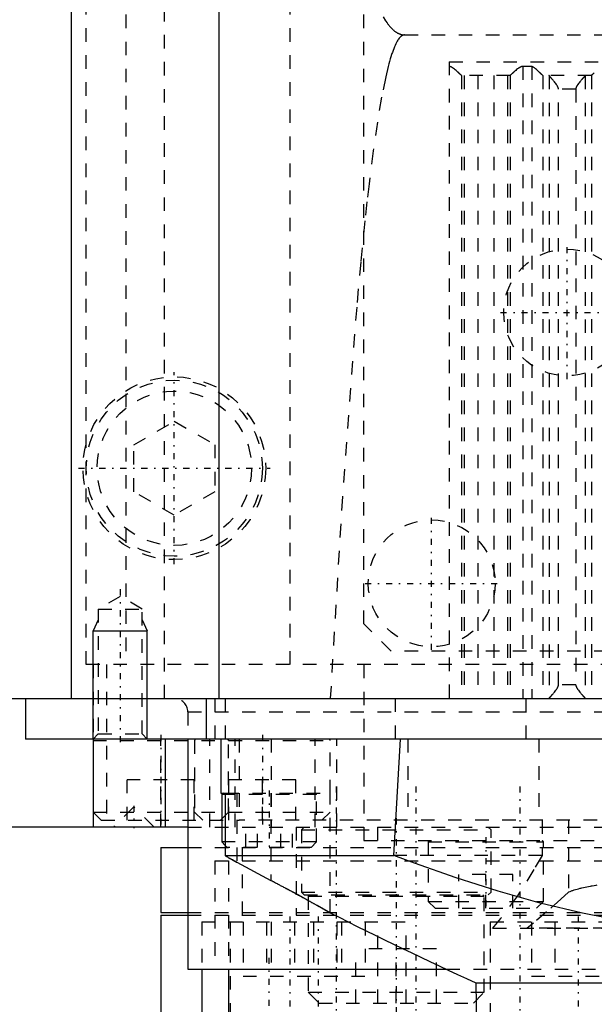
# Model space of a CAD drawing. Extents: x -100 to 100, y -58 to 429.
# Tile 3 of 12: x -55 to -13, y 14 to 87. Entities that reach past the tile are written whole.
import ezdxf

# ---------------------------------------------------------------- set-up
doc = ezdxf.new("R2010")
doc.units = 0
doc.linetypes.add('CENTER', pattern=[1.5, 0.45, -0.5, 0.05, -0.5])
doc.linetypes.add('DASHED', pattern=[2, 1, -1])
for name, color, linetype in [('AM_0', 7, 'CONTINUOUS'), ('AM_10', 7, 'CONTINUOUS'), ('AM_3', 7, 'DASHED'), ('AM_7', 7, 'CENTER')]:
    doc.layers.add(name, color=color, linetype=linetype)

msp = doc.modelspace()

# ---------------------------------------------------------------- linework, layer by layer
at = {"layer": 'AM_0', "color": 7, "linetype": 'CONTINUOUS'}
for p, q in [((-51.584, 36.5), (-51.584, 207.93)), ((-40.682, 36.5), (-40.682, 177.659)), ((-57.145, 36.5), (-0.158, 36.5)), ((-55, 36.5), (-55, 33.5)), ((-41.645, 36.5), (-41.645, 33.5)), ((55, 33.5), (-55, 33.5)), ((-50, 33.5), (-50, 27)), ((-44.639, 27), (-44.639, 33.5)), ((-43, 33.5), (-43, 16.5)), ((-40.559, 33.5), (-40.559, 29.5)), ((-27.783, 24.893), (-27.295, 33.5)), ((-40.559, 29.5), (-40.238, 29.5)), ((-40.5, 29.4), (-40.5, 25.9)), ((-40.239, 29.4), (-40.5, 29.4)), ((-40.238, 29.5), (-40.238, 24.893)), ((-43, 27), (-95, 27)), ((-45, 25.5), (-45, 20.7)), ((-45, 25.5), (-43.003, 25.5)), ((-40.5, 25.9), (-40.238, 25.638)), ((-40.239, 25.9), (-40.5, 25.9)), ((-40.238, 24.893), (-27.783, 24.893)), ((-39.389, 24.403), (-36.871, 23.067)), ((-34.118, 21.584), (-34.856, 21.989)), ((-45, 20.7), (-43.008, 20.7)), ((-45, 20.5), (-45, 12)), ((-45, 20.5), (-43.008, 20.5)), ((-32.5, 20.671), (-32.568, 20.71)), ((-43, 16.5), (-23.911, 16.5)), ((-41.964, 16.5), (-41.964, 12)), ((-40, 16.5), (-40, 12)), ((-21.744, 15.5), (-21.508, 2)), ((-21.744, 15.5), (21.744, 15.5))]:
    msp.add_line(p, q, dxfattribs=at)
for points in [[(-39.389, 24.403, 0), (-39.417, 24.418, 0), (-39.473, 24.449, 0), (-39.529, 24.479, 0), (-39.557, 24.494, 0), (-39.585, 24.51, 0), (-39.639, 24.54, 0), (-39.693, 24.57, 0), (-39.747, 24.6, 0), (-39.799, 24.629, 0), (-39.849, 24.658, 0), (-39.874, 24.672, 0), (-39.899, 24.686, 0), (-39.946, 24.714, 0), (-39.993, 24.741, 0), (-40.037, 24.768, 0), (-40.079, 24.793, 0), (-40.119, 24.817, 0), (-40.138, 24.829, 0), (-40.156, 24.84, 0), (-40.191, 24.863, 0), (-40.223, 24.883, 0), (-40.238, 24.893, 0)], [(-40.238, 24.893, 0), (-40.223, 24.883, 0), (-40.191, 24.863, 0), (-40.156, 24.841, 0), (-40.138, 24.829, 0), (-40.119, 24.817, 0), (-40.079, 24.793, 0), (-40.037, 24.768, 0), (-39.993, 24.741, 0), (-39.947, 24.714, 0), (-39.899, 24.687, 0), (-39.874, 24.672, 0), (-39.849, 24.658, 0), (-39.799, 24.629, 0), (-39.747, 24.6, 0), (-39.694, 24.57, 0), (-39.64, 24.54, 0), (-39.585, 24.51, 0), (-39.557, 24.494, 0), (-39.529, 24.479, 0), (-39.473, 24.449, 0), (-39.417, 24.418, 0), (-39.389, 24.403, 0)], [(27.783, 24.893, 0), (26.259, 24.325, 0), (23.188, 23.251, 0), (20.091, 22.269, 0), (18.537, 21.817, 0), (16.979, 21.393, 0), (13.859, 20.639, 0), (10.742, 20.019, 0), (7.637, 19.546, 0), (4.555, 19.228, 0), (1.507, 19.07, 0), (0, 19.05, 0), (-1.507, 19.07, 0), (-4.555, 19.228, 0), (-7.637, 19.546, 0), (-10.742, 20.019, 0), (-13.859, 20.639, 0), (-16.979, 21.393, 0), (-18.537, 21.817, 0), (-20.091, 22.269, 0), (-23.188, 23.251, 0), (-26.259, 24.325, 0), (-27.783, 24.893, 0)], [(-36.871, 23.067, 0), (-36.84, 23.051, 0), (-36.779, 23.019, 0), (-36.718, 22.987, 0), (-36.688, 22.971, 0), (-36.657, 22.955, 0), (-36.597, 22.922, 0), (-36.536, 22.89, 0), (-36.475, 22.858, 0), (-36.415, 22.826, 0), (-36.354, 22.794, 0), (-36.324, 22.778, 0), (-36.294, 22.762, 0), (-36.233, 22.73, 0), (-36.173, 22.698, 0), (-36.113, 22.666, 0), (-36.053, 22.635, 0), (-35.994, 22.603, 0), (-35.964, 22.587, 0), (-35.934, 22.571, 0), (-35.875, 22.539, 0), (-35.816, 22.508, 0), (-35.786, 22.492, 0), (-35.757, 22.476, 0), (-35.698, 22.445, 0), (-35.639, 22.413, 0), (-35.61, 22.397, 0), (-35.581, 22.382, 0), (-35.522, 22.35, 0), (-35.465, 22.319, 0), (-35.407, 22.288, 0), (-35.349, 22.257, 0), (-35.292, 22.226, 0), (-35.264, 22.211, 0), (-35.235, 22.195, 0), (-35.179, 22.165, 0), (-35.122, 22.134, 0), (-35.066, 22.104, 0), (-35.011, 22.074, 0), (-34.955, 22.043, 0), (-34.928, 22.028, 0), (-34.9, 22.013, 0), (-34.845, 21.984, 0), (-34.791, 21.954, 0), (-34.737, 21.924, 0), (-34.683, 21.895, 0), (-34.63, 21.866, 0), (-34.604, 21.851, 0), (-34.577, 21.837, 0), (-34.525, 21.808, 0), (-34.473, 21.779, 0), (-34.421, 21.751, 0), (-34.37, 21.723, 0), (-34.319, 21.695, 0), (-34.294, 21.681, 0), (-34.269, 21.667, 0), (-34.219, 21.639, 0), (-34.169, 21.612, 0), (-34.12, 21.585, 0), (-34.072, 21.558, 0), (-34.024, 21.532, 0), (-34, 21.518, 0), (-33.977, 21.505, 0), (-33.93, 21.479, 0), (-33.884, 21.454, 0), (-33.861, 21.441, 0), (-33.838, 21.428, 0), (-33.793, 21.403, 0), (-33.748, 21.378, 0), (-33.726, 21.366, 0), (-33.704, 21.353, 0), (-33.661, 21.329, 0), (-33.618, 21.305, 0), (-33.576, 21.282, 0), (-33.534, 21.258, 0), (-33.493, 21.235, 0), (-33.473, 21.224, 0), (-33.453, 21.213, 0), (-33.413, 21.19, 0), (-33.374, 21.168, 0), (-33.336, 21.147, 0), (-33.298, 21.126, 0), (-33.262, 21.105, 0), (-33.243, 21.095, 0), (-33.225, 21.084, 0), (-33.19, 21.064, 0), (-33.155, 21.045, 0), (-33.122, 21.026, 0), (-33.089, 21.007, 0), (-33.056, 20.989, 0), (-33.04, 20.98, 0), (-33.025, 20.971, 0), (-32.994, 20.954, 0), (-32.965, 20.937, 0), (-32.936, 20.92, 0), (-32.907, 20.904, 0), (-32.88, 20.889, 0), (-32.867, 20.881, 0), (-32.854, 20.874, 0), (-32.828, 20.859, 0), (-32.804, 20.845, 0), (-32.78, 20.832, 0), (-32.757, 20.818, 0), (-32.735, 20.806, 0), (-32.725, 20.8, 0), (-32.714, 20.794, 0), (-32.694, 20.782, 0), (-32.675, 20.771, 0), (-32.666, 20.766, 0), (-32.657, 20.761, 0), (-32.64, 20.751, 0), (-32.623, 20.742, 0), (-32.615, 20.737, 0), (-32.608, 20.733, 0), (-32.594, 20.725, 0), (-32.58, 20.717, 0), (-32.568, 20.71, 0), (-32.557, 20.704, 0), (-32.546, 20.698, 0), (-32.542, 20.695, 0), (-32.537, 20.692, 0), (-32.529, 20.688, 0), (-32.522, 20.684, 0), (-32.516, 20.68, 0), (-32.51, 20.677, 0), (-32.506, 20.675, 0), (-32.505, 20.674, 0), (-32.503, 20.673, 0), (-32.501, 20.672, 0), (-32.5, 20.671, 0), (-32.5, 20.671, 0)]]:
    msp.add_polyline3d(points, dxfattribs=at)
for centre, radius, start, end in [((-40.4, 29.4), 0.1, 90, 180), ((105.055, 293.032), 305.126, 243.20409, 245.44524)]:
    msp.add_arc(centre, radius, start, end, dxfattribs=at)
at = {"layer": 'AM_10', "color": 7, "linetype": 'CONTINUOUS'}
for p, q in [((-49.621, 42.3), (-50, 41.5)), ((-46.379, 42.3), (-46, 41.5)), ((-50, 33.5), (-50, 41.5)), ((-50, 41.5), (-46, 41.5)), ((-46, 33.5), (-46, 41.5))]:
    msp.add_line(p, q, dxfattribs=at)
at = {"layer": 'AM_3', "color": 6, "linetype": 'DASHED'}
for p, q in [((-47.585, 151), (-47.585, 39)), ((-50.5, 39), (-50.5, 142)), ((-35.442, 39), (-35.442, 109)), ((-30, 42), (-30, 106)), ((-44.725, 36.5), (-44.725, 91.5)), ((-27, 85.5), (27, 85.5)), ((-23.7, 83.517), (-23.7, 36.5)), ((-23.7, 83.517), (23.7, 83.517)), ((-17.608, 83.174), (-18.26, 83.174)), ((-18.26, 83.174), (-18.26, 36.5)), ((-17.608, 83.174), (-17.608, 36.5)), ((-22.794, 82.503), (-22.794, 36.5)), ((-19.213, 82.5), (-22.787, 82.5)), ((-22.596, 82.5), (-22.596, 36.5)), ((-21.6, 82.5), (-21.6, 36.5)), ((-20.4, 82.5), (-20.4, 36.5)), ((-19.404, 82.5), (-19.404, 36.5)), ((-19.206, 82.503), (-19.206, 36.5)), ((-16.79, 82.503), (-16.79, 36.5)), ((-13.21, 82.5), (-16.783, 82.5)), ((-16.326, 82.49), (-16.326, 36.51)), ((-13.667, 82.49), (-13.667, 36.51)), ((-13.203, 82.503), (-13.203, 36.5)), ((-14.351, 81.5), (-15.642, 81.5)), ((-15.642, 37.5), (-15.642, 81.5)), ((-14.351, 81.5), (-14.351, 37.5)), ((-47, 55.232), (-44, 56.964)), ((-44, 56.964), (-41, 55.232)), ((-47, 51.768), (-47, 55.232)), ((-41, 55.232), (-41, 51.768)), ((-44, 50.036), (-47, 51.768)), ((-41, 51.768), (-44, 50.036)), ((-48, 44.036), (-49.621, 43.1)), ((-46.379, 43.1), (-48, 44.036)), ((-49.621, 43.1), (-49.621, 33.879)), ((-49.621, 43.1), (-46.379, 43.1)), ((-46.379, 33.879), (-46.379, 43.1)), ((-28, 40), (-30, 42)), ((28, 40), (-28, 40)), ((50.5, 39), (-50.5, 39)), ((-50, 39), (-50, 33.5)), ((-49, 39), (-49, 27)), ((-30, 39), (-30, 26)), ((-14.351, 37.5), (-15.642, 37.5)), ((-41, 36.5), (-41, 33.5)), ((-40.225, 33.5), (-40.225, 36.5)), ((-27.679, 33.5), (-27.679, 36.5)), ((-18.02, 33.5), (-18.02, 36.5)), ((-43, 35.5), (-43, 33.5)), ((-43, 35.5), (43, 35.5)), ((-49.621, 33.879), (-50, 33.5)), ((-49.621, 33.879), (-46.379, 33.879)), ((-46, 33.5), (-46.379, 33.879)), ((-45, 27), (-45, 33.5)), ((-41.389, 27), (-41.389, 33.5)), ((-39.5, 27), (-39.5, 33.5)), ((-39.215, 33.5), (-39.215, 27.5)), ((-36.861, 33.5), (-36.861, 27)), ((-33.611, 27), (-33.611, 33.5)), ((-32, 27), (-32, 33.5)), ((-26.753, 33.5), (-26.753, 27.5)), ((-17.084, 33.5), (-17.084, 27.5)), ((-50, 33.4), (-32.5, 33.4)), ((-42.5, 33.4), (-42.5, 28.1)), ((-40, 28.1), (-40, 33.4)), ((-32.5, 29.5), (-32.5, 33.4)), ((-42.525, 30.5), (-47.475, 30.5)), ((-47.475, 27.5), (-47.475, 30.5)), ((-42.525, 27.5), (-42.525, 30.5)), ((-35.025, 30.5), (-39.975, 30.5)), ((-39.975, 27.5), (-39.975, 30.5)), ((-37.5, 27.5), (-37.5, 30.5)), ((-35.025, 27.5), (-35.025, 30.5)), ((-33.5, 29.4), (-40.239, 29.4)), ((-40.238, 29.5), (-32.5, 29.5)), ((-39.389, 29.5), (-39.389, 24.403)), ((-36.871, 29.5), (-36.871, 23.067)), ((-33.5, 25.9), (-33.5, 29.4)), ((-32.5, 20.671), (-32.5, 29.5)), ((-47, 28.5), (-48.5, 27)), ((-45.5, 27), (-47, 28.5)), ((-50, 28.1), (-49.4, 27.5)), ((-50, 28.1), (-32.5, 28.1)), ((-42.5, 28.1), (-41.9, 27.5)), ((-40.6, 27.5), (-40, 28.1)), ((-33.1, 27.5), (-32.5, 28.1)), ((-49.4, 27.5), (-39.215, 27.5)), ((-43, 27), (43, 27)), ((39.215, 27.5), (-39.215, 27.5)), ((-38.732, 25.5), (-38.732, 27.5)), ((-37.866, 25.5), (-37.866, 27.5)), ((-36.134, 25.5), (-36.134, 27.5)), ((-35.268, 25.5), (-35.268, 27.5)), ((-35, 27), (-35, 20.5)), ((-34.417, 27), (-34.617, 26.8)), ((-29, 27), (-29, 26)), ((-20.617, 26.8), (-20.817, 27)), ((-16.842, 27.5), (-16.842, 24.893)), ((-14.906, 27.5), (-14.906, 22.204)), ((-34.617, 26.8), (-34.617, 22.2)), ((-34.617, 26.8), (-20.617, 26.8)), ((-20.617, 22.2), (-20.617, 26.8)), ((-43.003, 25.5), (-3.1, 25.5)), ((-33.5, 25.9), (-40.239, 25.9)), ((-40.238, 25.638), (-40.1, 25.5)), ((-33.9, 25.5), (-40.1, 25.5)), ((-39, 25.5), (-39, 20.5)), ((-33.9, 25.5), (-33.5, 25.9)), ((-30, 26), (30, 26)), ((-25.25, 25.9), (-25.25, 21.5)), ((-25.25, 25.9), (-16.75, 25.9)), ((-16.75, 21.5), (-16.75, 25.9)), ((-16.842, 24.893), (-27.783, 24.893)), ((-41, 24.5), (-41, 16.5)), ((-41, 24.5), (41, 24.5)), ((-40, 24.5), (-40, 16.5)), ((-19, 23.5), (-23, 23.5)), ((-23, 21), (-23, 23.5)), ((-21, 21), (-21, 23.5)), ((-19, 21), (-19, 23.5)), ((-34.856, 21.989), (-36.871, 23.067)), ((-34.617, 22.2), (-34.417, 22)), ((-34.617, 22.2), (-20.617, 22.2)), ((-34.417, 22), (-20.817, 22)), ((-34.017, 22), (-34.117, 21.9)), ((-34.117, 21.9), (-34.117, 14.8)), ((-34.117, 21.9), (-21.117, 21.9)), ((-21.117, 21.9), (-21.217, 22)), ((-21.117, 14.8), (-21.117, 21.9)), ((-20.817, 22), (-20.617, 22.2)), ((-32.568, 20.71), (-34.118, 21.584)), ((-25.25, 21.5), (-24.75, 21)), ((-25.25, 21.5), (-16.75, 21.5)), ((-17.25, 21), (-16.75, 21.5)), ((-43.008, 20.7), (43.008, 20.7)), ((-43.008, 20.5), (43.008, 20.5)), ((-24.75, 21), (-17.25, 21)), ((-41.964, 20), (-41.964, 16.5)), ((-41.964, 20), (-26.885, 20)), ((-39.885, 20), (-39.885, 12)), ((-38.928, 20), (-38.928, 16)), ((-37.196, 20), (-37.196, 16)), ((-36.849, 20), (-36.849, 16)), ((-35.117, 20), (-35.117, 16)), ((-33.732, 20), (-33.732, 16)), ((-32, 20), (-32, 16)), ((-31.653, 20), (-31.653, 16)), ((-29.921, 20), (-29.921, 16)), ((-28.964, 12), (-28.964, 20)), ((-26.885, 12), (-26.885, 20)), ((-20.672, 20), (-20.672, 12)), ((-20.672, 20), (-7.672, 20)), ((-17.636, 20), (-17.636, 16)), ((-15.904, 20), (-15.904, 16)), ((20.535, 19.5), (-20.535, 19.5)), ((-17.937, 19.536), (-18.022, 19.5)), ((17.937, 19.536), (-17.937, 19.536)), ((-24.642, 18), (-30.592, 18)), ((-30.592, 14), (-30.592, 18)), ((-27.617, 14), (-27.617, 18)), ((-24.642, 14), (-24.642, 18)), ((-38.928, 16), (-29.921, 16)), ((-23.911, 16.5), (23.911, 16.5)), ((-17.636, 16), (-10.708, 16)), ((-34.117, 14.8), (-33.317, 14)), ((-34.117, 14.8), (-21.117, 14.8)), ((-21.917, 14), (-21.117, 14.8)), ((-33.317, 14), (-21.917, 14))]:
    msp.add_line(p, q, dxfattribs=at)
for points in [[(-28.589, 86.841, 0), (-28.403, 86.544, 0), (-28.294, 86.388, 0), (-28.263, 86.346, 0), (-28.231, 86.305, 0), (-28.216, 86.284, 0), (-28.2, 86.264, 0), (-28.169, 86.225, 0), (-28.138, 86.187, 0), (-28.107, 86.15, 0), (-28.076, 86.114, 0), (-28.045, 86.079, 0), (-28.029, 86.062, 0), (-28.013, 86.045, 0), (-27.982, 86.012, 0), (-27.951, 85.98, 0), (-27.92, 85.949, 0), (-27.889, 85.919, 0), (-27.858, 85.89, 0), (-27.842, 85.876, 0), (-27.826, 85.862, 0), (-27.795, 85.835, 0), (-27.764, 85.81, 0), (-27.733, 85.785, 0), (-27.702, 85.761, 0), (-27.671, 85.738, 0), (-27.655, 85.727, 0), (-27.639, 85.717, 0), (-27.608, 85.696, 0), (-27.577, 85.677, 0), (-27.561, 85.667, 0), (-27.546, 85.658, 0), (-27.515, 85.64, 0), (-27.484, 85.624, 0), (-27.468, 85.616, 0), (-27.452, 85.608, 0), (-27.421, 85.594, 0), (-27.39, 85.581, 0), (-27.359, 85.568, 0), (-27.328, 85.557, 0), (-27.296, 85.547, 0), (-27.281, 85.542, 0), (-27.265, 85.537, 0), (-27.234, 85.529, 0), (-27.203, 85.522, 0), (-27.172, 85.516, 0), (-27.14, 85.51, 0), (-27.109, 85.506, 0), (-27.094, 85.505, 0), (-27.078, 85.503, 0), (-27.047, 85.501, 0), (-27.016, 85.5, 0), (-27, 85.5, 0)], [(-27, 85.5, 0), (-27.004, 85.5, 0), (-27.013, 85.5, 0), (-27.021, 85.499, 0), (-27.026, 85.499, 0), (-27.03, 85.499, 0), (-27.039, 85.498, 0), (-27.047, 85.496, 0), (-27.056, 85.495, 0), (-27.064, 85.493, 0), (-27.073, 85.492, 0), (-27.077, 85.49, 0), (-27.082, 85.489, 0), (-27.09, 85.487, 0), (-27.099, 85.484, 0), (-27.107, 85.482, 0), (-27.116, 85.479, 0), (-27.125, 85.475, 0), (-27.129, 85.474, 0), (-27.133, 85.472, 0), (-27.142, 85.468, 0), (-27.15, 85.464, 0), (-27.155, 85.462, 0), (-27.159, 85.46, 0), (-27.168, 85.455, 0), (-27.176, 85.451, 0), (-27.181, 85.448, 0), (-27.185, 85.446, 0), (-27.193, 85.44, 0), (-27.202, 85.435, 0), (-27.211, 85.429, 0), (-27.219, 85.424, 0), (-27.228, 85.417, 0), (-27.232, 85.414, 0), (-27.236, 85.411, 0), (-27.245, 85.404, 0), (-27.254, 85.398, 0), (-27.262, 85.391, 0), (-27.271, 85.383, 0), (-27.279, 85.376, 0), (-27.284, 85.372, 0), (-27.288, 85.368, 0), (-27.297, 85.36, 0), (-27.305, 85.352, 0), (-27.314, 85.343, 0), (-27.322, 85.335, 0), (-27.331, 85.326, 0), (-27.335, 85.321, 0), (-27.34, 85.316, 0), (-27.348, 85.307, 0), (-27.357, 85.297, 0), (-27.387, 85.262, 0), (-27.438, 85.194, 0), (-27.464, 85.157, 0), (-27.49, 85.118, 0), (-27.542, 85.033, 0), (-27.593, 84.94, 0), (-27.645, 84.838, 0), (-27.696, 84.728, 0), (-27.748, 84.61, 0), (-27.774, 84.547, 0), (-27.799, 84.483, 0), (-27.851, 84.347, 0), (-27.902, 84.203, 0), (-27.928, 84.128, 0), (-27.954, 84.051, 0), (-28.005, 83.89, 0), (-28.057, 83.721, 0), (-28.083, 83.633, 0), (-28.108, 83.543, 0), (-28.16, 83.357, 0), (-28.211, 83.162, 0), (-28.391, 82.414, 0), (-28.7, 80.892, 0), (-29.008, 79.066, 0), (-29.315, 76.937, 0), (-29.621, 74.505, 0), (-29.774, 73.176, 0), (-29.927, 71.772, 0), (-30.232, 68.738, 0), (-30.536, 65.404, 0), (-31.591, 51.389, 0), (-32.483, 36.5, 0)], [(-22.794, 82.503, 0), (-22.794, 82.504, 0), (-22.796, 82.505, 0), (-22.797, 82.506, 0), (-22.798, 82.507, 0), (-22.799, 82.508, 0), (-22.801, 82.51, 0), (-22.804, 82.512, 0), (-22.806, 82.515, 0), (-22.809, 82.517, 0), (-22.812, 82.52, 0), (-22.813, 82.521, 0), (-22.815, 82.523, 0), (-22.818, 82.526, 0), (-22.822, 82.529, 0), (-22.826, 82.533, 0), (-22.83, 82.536, 0), (-22.834, 82.54, 0), (-22.836, 82.542, 0), (-22.838, 82.544, 0), (-22.843, 82.548, 0), (-22.847, 82.553, 0), (-22.85, 82.555, 0), (-22.852, 82.557, 0), (-22.857, 82.562, 0), (-22.862, 82.567, 0), (-22.865, 82.569, 0), (-22.868, 82.572, 0), (-22.873, 82.577, 0), (-22.879, 82.582, 0), (-22.885, 82.588, 0), (-22.891, 82.593, 0), (-22.897, 82.599, 0), (-22.9, 82.602, 0), (-22.904, 82.605, 0), (-22.91, 82.611, 0), (-22.917, 82.617, 0), (-22.924, 82.623, 0), (-22.931, 82.63, 0), (-22.938, 82.636, 0), (-22.941, 82.64, 0), (-22.945, 82.643, 0), (-22.952, 82.65, 0), (-22.96, 82.656, 0), (-22.967, 82.663, 0), (-22.975, 82.67, 0), (-22.982, 82.677, 0), (-22.986, 82.681, 0), (-22.99, 82.684, 0), (-22.998, 82.692, 0), (-23.006, 82.699, 0), (-23.014, 82.706, 0), (-23.022, 82.714, 0), (-23.031, 82.721, 0), (-23.035, 82.725, 0), (-23.039, 82.728, 0), (-23.047, 82.736, 0), (-23.055, 82.744, 0), (-23.085, 82.77, 0), (-23.112, 82.794, 0), (-23.139, 82.818, 0), (-23.196, 82.867, 0), (-23.256, 82.917, 0), (-23.319, 82.968, 0), (-23.383, 83.017, 0), (-23.421, 83.044, 0), (-23.432, 83.052, 0), (-23.443, 83.059, 0), (-23.449, 83.063, 0), (-23.454, 83.067, 0), (-23.465, 83.074, 0), (-23.477, 83.081, 0), (-23.482, 83.085, 0), (-23.488, 83.088, 0), (-23.499, 83.095, 0), (-23.511, 83.101, 0), (-23.516, 83.105, 0), (-23.522, 83.108, 0), (-23.534, 83.114, 0), (-23.545, 83.12, 0), (-23.557, 83.126, 0), (-23.569, 83.132, 0), (-23.581, 83.137, 0), (-23.587, 83.14, 0), (-23.593, 83.142, 0), (-23.605, 83.147, 0), (-23.617, 83.151, 0), (-23.629, 83.155, 0), (-23.642, 83.159, 0), (-23.654, 83.163, 0), (-23.661, 83.164, 0), (-23.667, 83.166, 0), (-23.68, 83.168, 0), (-23.693, 83.17, 0), (-23.7, 83.171, 0)], [(-18.26, 83.174, 0), (-18.267, 83.174, 0), (-18.281, 83.173, 0), (-18.295, 83.172, 0), (-18.302, 83.171, 0), (-18.309, 83.17, 0), (-18.323, 83.168, 0), (-18.336, 83.165, 0), (-18.349, 83.162, 0), (-18.362, 83.158, 0), (-18.375, 83.154, 0), (-18.381, 83.152, 0), (-18.387, 83.15, 0), (-18.4, 83.145, 0), (-18.412, 83.14, 0), (-18.425, 83.135, 0), (-18.437, 83.129, 0), (-18.449, 83.123, 0), (-18.455, 83.12, 0), (-18.461, 83.117, 0), (-18.473, 83.111, 0), (-18.484, 83.104, 0), (-18.49, 83.101, 0), (-18.496, 83.098, 0), (-18.508, 83.091, 0), (-18.519, 83.084, 0), (-18.525, 83.08, 0), (-18.531, 83.076, 0), (-18.542, 83.069, 0), (-18.554, 83.061, 0), (-18.565, 83.054, 0), (-18.576, 83.046, 0), (-18.588, 83.038, 0), (-18.593, 83.034, 0), (-18.599, 83.03, 0), (-18.61, 83.022, 0), (-18.621, 83.014, 0), (-18.66, 82.985, 0), (-18.725, 82.933, 0), (-18.787, 82.881, 0), (-18.847, 82.83, 0), (-18.875, 82.805, 0), (-18.903, 82.781, 0), (-18.934, 82.753, 0), (-18.942, 82.745, 0), (-18.951, 82.738, 0), (-18.955, 82.734, 0), (-18.96, 82.73, 0), (-18.968, 82.722, 0), (-18.976, 82.715, 0), (-18.985, 82.707, 0), (-18.993, 82.7, 0), (-19.001, 82.692, 0), (-19.005, 82.688, 0), (-19.009, 82.685, 0), (-19.018, 82.677, 0), (-19.025, 82.67, 0), (-19.033, 82.663, 0), (-19.041, 82.656, 0), (-19.049, 82.649, 0), (-19.052, 82.645, 0), (-19.056, 82.642, 0), (-19.063, 82.635, 0), (-19.071, 82.629, 0), (-19.078, 82.622, 0), (-19.085, 82.616, 0), (-19.092, 82.609, 0), (-19.095, 82.606, 0), (-19.098, 82.603, 0), (-19.105, 82.597, 0), (-19.111, 82.591, 0), (-19.117, 82.586, 0), (-19.123, 82.58, 0), (-19.129, 82.575, 0), (-19.132, 82.572, 0), (-19.135, 82.569, 0), (-19.14, 82.564, 0), (-19.145, 82.559, 0), (-19.148, 82.557, 0), (-19.151, 82.555, 0), (-19.155, 82.55, 0), (-19.16, 82.546, 0), (-19.162, 82.544, 0), (-19.165, 82.542, 0), (-19.169, 82.538, 0), (-19.173, 82.534, 0), (-19.177, 82.53, 0), (-19.181, 82.527, 0), (-19.184, 82.523, 0), (-19.186, 82.522, 0), (-19.187, 82.52, 0), (-19.19, 82.518, 0), (-19.193, 82.515, 0), (-19.196, 82.513, 0), (-19.198, 82.51, 0), (-19.201, 82.508, 0), (-19.202, 82.507, 0), (-19.202, 82.507, 0), (-19.204, 82.505, 0), (-19.206, 82.504, 0), (-19.206, 82.503, 0)], [(-16.79, 82.503, 0), (-16.79, 82.504, 0), (-16.792, 82.505, 0), (-16.793, 82.506, 0), (-16.794, 82.507, 0), (-16.795, 82.508, 0), (-16.797, 82.51, 0), (-16.799, 82.512, 0), (-16.801, 82.514, 0), (-16.804, 82.516, 0), (-16.807, 82.519, 0), (-16.808, 82.52, 0), (-16.809, 82.522, 0), (-16.813, 82.524, 0), (-16.816, 82.527, 0), (-16.819, 82.531, 0), (-16.823, 82.534, 0), (-16.827, 82.537, 0), (-16.828, 82.539, 0), (-16.83, 82.541, 0), (-16.835, 82.545, 0), (-16.839, 82.549, 0), (-16.841, 82.551, 0), (-16.843, 82.553, 0), (-16.848, 82.558, 0), (-16.853, 82.562, 0), (-16.855, 82.564, 0), (-16.858, 82.567, 0), (-16.863, 82.571, 0), (-16.868, 82.576, 0), (-16.873, 82.581, 0), (-16.879, 82.586, 0), (-16.884, 82.592, 0), (-16.887, 82.594, 0), (-16.89, 82.597, 0), (-16.896, 82.603, 0), (-16.902, 82.608, 0), (-16.908, 82.614, 0), (-16.915, 82.62, 0), (-16.921, 82.626, 0), (-16.924, 82.629, 0), (-16.928, 82.632, 0), (-16.934, 82.639, 0), (-16.941, 82.645, 0), (-16.948, 82.651, 0), (-16.955, 82.658, 0), (-16.962, 82.664, 0), (-16.966, 82.668, 0), (-16.969, 82.671, 0), (-16.976, 82.678, 0), (-16.984, 82.685, 0), (-16.991, 82.691, 0), (-16.999, 82.698, 0), (-17.006, 82.705, 0), (-17.01, 82.709, 0), (-17.014, 82.712, 0), (-17.022, 82.72, 0), (-17.029, 82.727, 0), (-17.057, 82.752, 0), (-17.081, 82.774, 0), (-17.106, 82.796, 0), (-17.158, 82.843, 0), (-17.212, 82.891, 0), (-17.269, 82.94, 0), (-17.327, 82.988, 0), (-17.387, 83.036, 0), (-17.418, 83.059, 0), (-17.448, 83.081, 0), (-17.484, 83.106, 0), (-17.495, 83.112, 0), (-17.505, 83.119, 0), (-17.511, 83.122, 0), (-17.516, 83.126, 0), (-17.526, 83.132, 0), (-17.537, 83.138, 0), (-17.548, 83.144, 0), (-17.558, 83.15, 0), (-17.569, 83.156, 0), (-17.575, 83.158, 0), (-17.58, 83.161, 0), (-17.591, 83.166, 0), (-17.602, 83.171, 0), (-17.608, 83.174, 0)], [(-22.787, 82.5, 0), (-22.788, 82.5, 0), (-22.79, 82.501, 0), (-22.792, 82.502, 0), (-22.794, 82.503, 0)], [(-19.206, 82.503, 0), (-19.208, 82.502, 0), (-19.21, 82.501, 0), (-19.212, 82.5, 0), (-19.213, 82.5, 0)], [(-16.783, 82.5, 0), (-16.784, 82.5, 0), (-16.786, 82.501, 0), (-16.789, 82.502, 0), (-16.79, 82.503, 0)], [(-16.326, 82.49, 0), (-16.328, 82.493, 0), (-16.332, 82.498, 0), (-16.336, 82.5, 0), (-16.338, 82.5, 0)], [(-15.642, 81.5, 0), (-15.642, 81.508, 0), (-15.643, 81.522, 0), (-15.644, 81.537, 0), (-15.645, 81.544, 0), (-15.646, 81.551, 0), (-15.649, 81.565, 0), (-15.651, 81.578, 0), (-15.655, 81.592, 0), (-15.658, 81.605, 0), (-15.663, 81.617, 0), (-15.665, 81.624, 0), (-15.667, 81.63, 0), (-15.672, 81.643, 0), (-15.677, 81.655, 0), (-15.682, 81.667, 0), (-15.688, 81.679, 0), (-15.694, 81.691, 0), (-15.697, 81.697, 0), (-15.7, 81.703, 0), (-15.706, 81.715, 0), (-15.712, 81.726, 0), (-15.716, 81.732, 0), (-15.719, 81.738, 0), (-15.726, 81.75, 0), (-15.733, 81.761, 0), (-15.736, 81.767, 0), (-15.74, 81.772, 0), (-15.747, 81.784, 0), (-15.754, 81.795, 0), (-15.781, 81.834, 0), (-15.829, 81.9, 0), (-15.879, 81.965, 0), (-15.931, 82.028, 0), (-15.983, 82.09, 0), (-16.008, 82.119, 0), (-16.033, 82.149, 0), (-16.062, 82.182, 0), (-16.07, 82.191, 0), (-16.078, 82.201, 0), (-16.082, 82.205, 0), (-16.086, 82.21, 0), (-16.094, 82.219, 0), (-16.102, 82.228, 0), (-16.11, 82.237, 0), (-16.117, 82.246, 0), (-16.125, 82.254, 0), (-16.129, 82.259, 0), (-16.133, 82.263, 0), (-16.14, 82.271, 0), (-16.147, 82.28, 0), (-16.155, 82.288, 0), (-16.162, 82.296, 0), (-16.169, 82.304, 0), (-16.172, 82.308, 0), (-16.176, 82.312, 0), (-16.183, 82.32, 0), (-16.189, 82.328, 0), (-16.196, 82.335, 0), (-16.203, 82.343, 0), (-16.209, 82.35, 0), (-16.212, 82.354, 0), (-16.216, 82.357, 0), (-16.222, 82.365, 0), (-16.228, 82.372, 0), (-16.234, 82.379, 0), (-16.24, 82.386, 0), (-16.246, 82.392, 0), (-16.249, 82.396, 0), (-16.251, 82.399, 0), (-16.257, 82.405, 0), (-16.262, 82.411, 0), (-16.265, 82.414, 0), (-16.268, 82.417, 0), (-16.273, 82.423, 0), (-16.277, 82.429, 0), (-16.28, 82.432, 0), (-16.282, 82.435, 0), (-16.287, 82.44, 0), (-16.291, 82.445, 0), (-16.295, 82.45, 0), (-16.299, 82.455, 0), (-16.302, 82.459, 0), (-16.304, 82.461, 0), (-16.306, 82.463, 0), (-16.309, 82.467, 0), (-16.312, 82.471, 0), (-16.315, 82.475, 0), (-16.318, 82.478, 0), (-16.32, 82.481, 0), (-16.321, 82.483, 0), (-16.322, 82.484, 0), (-16.324, 82.487, 0), (-16.325, 82.489, 0), (-16.326, 82.49, 0)], [(-13.667, 82.49, 0), (-13.668, 82.489, 0), (-13.669, 82.487, 0), (-13.671, 82.484, 0), (-13.672, 82.483, 0), (-13.673, 82.481, 0), (-13.675, 82.478, 0), (-13.678, 82.475, 0), (-13.681, 82.471, 0), (-13.684, 82.467, 0), (-13.687, 82.463, 0), (-13.689, 82.461, 0), (-13.691, 82.459, 0), (-13.694, 82.455, 0), (-13.698, 82.45, 0), (-13.702, 82.445, 0), (-13.706, 82.44, 0), (-13.711, 82.435, 0), (-13.713, 82.432, 0), (-13.716, 82.429, 0), (-13.72, 82.423, 0), (-13.725, 82.417, 0), (-13.728, 82.414, 0), (-13.731, 82.411, 0), (-13.736, 82.405, 0), (-13.742, 82.399, 0), (-13.744, 82.396, 0), (-13.747, 82.392, 0), (-13.753, 82.386, 0), (-13.759, 82.379, 0), (-13.765, 82.372, 0), (-13.771, 82.365, 0), (-13.777, 82.357, 0), (-13.781, 82.354, 0), (-13.784, 82.35, 0), (-13.79, 82.343, 0), (-13.797, 82.335, 0), (-13.804, 82.328, 0), (-13.81, 82.32, 0), (-13.817, 82.312, 0), (-13.821, 82.308, 0), (-13.824, 82.304, 0), (-13.831, 82.296, 0), (-13.838, 82.288, 0), (-13.846, 82.28, 0), (-13.853, 82.271, 0), (-13.86, 82.263, 0), (-13.864, 82.259, 0), (-13.868, 82.254, 0), (-13.876, 82.246, 0), (-13.883, 82.237, 0), (-13.891, 82.228, 0), (-13.899, 82.219, 0), (-13.907, 82.21, 0), (-13.911, 82.205, 0), (-13.915, 82.201, 0), (-13.923, 82.191, 0), (-13.931, 82.182, 0), (-13.96, 82.149, 0), (-13.985, 82.119, 0), (-14.01, 82.09, 0), (-14.062, 82.028, 0), (-14.114, 81.965, 0), (-14.164, 81.9, 0), (-14.212, 81.834, 0), (-14.239, 81.795, 0), (-14.246, 81.784, 0), (-14.253, 81.772, 0), (-14.257, 81.767, 0), (-14.26, 81.761, 0), (-14.267, 81.75, 0), (-14.274, 81.738, 0), (-14.277, 81.732, 0), (-14.281, 81.726, 0), (-14.287, 81.715, 0), (-14.293, 81.703, 0), (-14.296, 81.697, 0), (-14.299, 81.691, 0), (-14.305, 81.679, 0), (-14.311, 81.667, 0), (-14.316, 81.655, 0), (-14.321, 81.643, 0), (-14.326, 81.63, 0), (-14.328, 81.624, 0), (-14.33, 81.617, 0), (-14.335, 81.605, 0), (-14.338, 81.592, 0), (-14.342, 81.578, 0), (-14.344, 81.565, 0), (-14.347, 81.551, 0), (-14.348, 81.544, 0), (-14.349, 81.537, 0), (-14.35, 81.522, 0), (-14.351, 81.508, 0), (-14.351, 81.5, 0)], [(-13.655, 82.5, 0), (-13.657, 82.5, 0), (-13.661, 82.498, 0), (-13.665, 82.493, 0), (-13.667, 82.49, 0)], [(-13.203, 82.503, 0), (-13.204, 82.502, 0), (-13.207, 82.501, 0), (-13.209, 82.5, 0), (-13.21, 82.5, 0)], [(-12.989, 82.703, 0), (-12.998, 82.695, 0), (-13.007, 82.687, 0), (-13.016, 82.678, 0), (-13.02, 82.674, 0), (-13.025, 82.67, 0), (-13.034, 82.662, 0), (-13.042, 82.654, 0), (-13.05, 82.646, 0), (-13.059, 82.639, 0), (-13.067, 82.631, 0), (-13.071, 82.627, 0), (-13.075, 82.624, 0), (-13.082, 82.616, 0), (-13.09, 82.609, 0), (-13.097, 82.603, 0), (-13.104, 82.596, 0), (-13.111, 82.589, 0), (-13.115, 82.586, 0), (-13.118, 82.583, 0), (-13.125, 82.577, 0), (-13.131, 82.571, 0), (-13.134, 82.568, 0), (-13.137, 82.565, 0), (-13.143, 82.56, 0), (-13.149, 82.554, 0), (-13.151, 82.552, 0), (-13.154, 82.549, 0), (-13.159, 82.544, 0), (-13.164, 82.54, 0), (-13.169, 82.535, 0), (-13.173, 82.531, 0), (-13.177, 82.527, 0), (-13.179, 82.526, 0), (-13.181, 82.524, 0), (-13.185, 82.52, 0), (-13.188, 82.517, 0), (-13.191, 82.514, 0), (-13.194, 82.512, 0), (-13.197, 82.509, 0), (-13.198, 82.508, 0), (-13.199, 82.507, 0), (-13.201, 82.505, 0), (-13.203, 82.504, 0), (-13.203, 82.503, 0)], [(-16.326, 36.51, 0), (-16.325, 36.511, 0), (-16.324, 36.513, 0), (-16.322, 36.516, 0), (-16.321, 36.517, 0), (-16.32, 36.519, 0), (-16.318, 36.522, 0), (-16.315, 36.525, 0), (-16.312, 36.529, 0), (-16.309, 36.533, 0), (-16.306, 36.537, 0), (-16.304, 36.539, 0), (-16.302, 36.541, 0), (-16.299, 36.545, 0), (-16.295, 36.55, 0), (-16.291, 36.555, 0), (-16.287, 36.56, 0), (-16.282, 36.565, 0), (-16.28, 36.568, 0), (-16.277, 36.571, 0), (-16.273, 36.577, 0), (-16.268, 36.583, 0), (-16.265, 36.586, 0), (-16.262, 36.589, 0), (-16.257, 36.595, 0), (-16.251, 36.601, 0), (-16.249, 36.604, 0), (-16.246, 36.608, 0), (-16.24, 36.614, 0), (-16.234, 36.621, 0), (-16.228, 36.628, 0), (-16.222, 36.635, 0), (-16.216, 36.643, 0), (-16.212, 36.646, 0), (-16.209, 36.65, 0), (-16.203, 36.657, 0), (-16.196, 36.665, 0), (-16.189, 36.672, 0), (-16.183, 36.68, 0), (-16.176, 36.688, 0), (-16.172, 36.692, 0), (-16.169, 36.696, 0), (-16.162, 36.704, 0), (-16.155, 36.712, 0), (-16.147, 36.72, 0), (-16.14, 36.729, 0), (-16.133, 36.737, 0), (-16.129, 36.741, 0), (-16.125, 36.746, 0), (-16.117, 36.754, 0), (-16.11, 36.763, 0), (-16.102, 36.772, 0), (-16.094, 36.781, 0), (-16.086, 36.79, 0), (-16.082, 36.795, 0), (-16.078, 36.799, 0), (-16.07, 36.809, 0), (-16.062, 36.818, 0), (-16.033, 36.851, 0), (-16.008, 36.881, 0), (-15.983, 36.91, 0), (-15.931, 36.972, 0), (-15.879, 37.035, 0), (-15.829, 37.1, 0), (-15.781, 37.166, 0), (-15.754, 37.205, 0), (-15.747, 37.216, 0), (-15.74, 37.228, 0), (-15.736, 37.233, 0), (-15.733, 37.239, 0), (-15.726, 37.25, 0), (-15.719, 37.262, 0), (-15.716, 37.268, 0), (-15.712, 37.274, 0), (-15.706, 37.285, 0), (-15.7, 37.297, 0), (-15.697, 37.303, 0), (-15.694, 37.309, 0), (-15.688, 37.321, 0), (-15.682, 37.333, 0), (-15.677, 37.345, 0), (-15.672, 37.357, 0), (-15.667, 37.37, 0), (-15.665, 37.376, 0), (-15.663, 37.383, 0), (-15.658, 37.395, 0), (-15.655, 37.408, 0), (-15.651, 37.422, 0), (-15.649, 37.435, 0), (-15.646, 37.449, 0), (-15.645, 37.456, 0), (-15.644, 37.463, 0), (-15.643, 37.478, 0), (-15.642, 37.492, 0), (-15.642, 37.5, 0)], [(-14.351, 37.5, 0), (-14.351, 37.492, 0), (-14.35, 37.478, 0), (-14.349, 37.463, 0), (-14.348, 37.456, 0), (-14.347, 37.449, 0), (-14.344, 37.435, 0), (-14.342, 37.422, 0), (-14.338, 37.408, 0), (-14.335, 37.395, 0), (-14.33, 37.383, 0), (-14.328, 37.376, 0), (-14.326, 37.37, 0), (-14.321, 37.357, 0), (-14.316, 37.345, 0), (-14.311, 37.333, 0), (-14.305, 37.321, 0), (-14.299, 37.309, 0), (-14.296, 37.303, 0), (-14.293, 37.297, 0), (-14.287, 37.285, 0), (-14.281, 37.274, 0), (-14.277, 37.268, 0), (-14.274, 37.262, 0), (-14.267, 37.25, 0), (-14.26, 37.239, 0), (-14.257, 37.233, 0), (-14.253, 37.228, 0), (-14.246, 37.216, 0), (-14.239, 37.205, 0), (-14.212, 37.166, 0), (-14.164, 37.1, 0), (-14.114, 37.035, 0), (-14.062, 36.972, 0), (-14.01, 36.91, 0), (-13.985, 36.881, 0), (-13.96, 36.851, 0), (-13.931, 36.818, 0), (-13.923, 36.809, 0), (-13.915, 36.799, 0), (-13.911, 36.795, 0), (-13.907, 36.79, 0), (-13.899, 36.781, 0), (-13.891, 36.772, 0), (-13.883, 36.763, 0), (-13.876, 36.754, 0), (-13.868, 36.746, 0), (-13.864, 36.741, 0), (-13.86, 36.737, 0), (-13.853, 36.729, 0), (-13.846, 36.72, 0), (-13.838, 36.712, 0), (-13.831, 36.704, 0), (-13.824, 36.696, 0), (-13.821, 36.692, 0), (-13.817, 36.688, 0), (-13.81, 36.68, 0), (-13.804, 36.672, 0), (-13.797, 36.665, 0), (-13.79, 36.657, 0), (-13.784, 36.65, 0), (-13.781, 36.646, 0), (-13.777, 36.643, 0), (-13.771, 36.635, 0), (-13.765, 36.628, 0), (-13.759, 36.621, 0), (-13.753, 36.614, 0), (-13.747, 36.608, 0), (-13.744, 36.604, 0), (-13.742, 36.601, 0), (-13.736, 36.595, 0), (-13.731, 36.589, 0), (-13.728, 36.586, 0), (-13.725, 36.583, 0), (-13.72, 36.577, 0), (-13.716, 36.571, 0), (-13.713, 36.568, 0), (-13.711, 36.565, 0), (-13.706, 36.56, 0), (-13.702, 36.555, 0), (-13.698, 36.55, 0), (-13.694, 36.545, 0), (-13.691, 36.541, 0), (-13.689, 36.539, 0), (-13.687, 36.537, 0), (-13.684, 36.533, 0), (-13.681, 36.529, 0), (-13.678, 36.525, 0), (-13.675, 36.522, 0), (-13.673, 36.519, 0), (-13.672, 36.517, 0), (-13.671, 36.516, 0), (-13.669, 36.513, 0), (-13.668, 36.511, 0), (-13.667, 36.51, 0)], [(-16.338, 36.5, 0), (-16.336, 36.5, 0), (-16.332, 36.502, 0), (-16.328, 36.507, 0), (-16.326, 36.51, 0)], [(-13.667, 36.51, 0), (-13.665, 36.507, 0), (-13.661, 36.502, 0), (-13.657, 36.5, 0), (-13.655, 36.5, 0)], [(-16.842, 24.893, 0), (-17.444, 23.861, 0), (-18.669, 21.933, 0), (-19.911, 20.238, 0), (-20.535, 19.5, 0)], [(-14.906, 22.204, 0), (-14.862, 22.221, 0), (-14.771, 22.255, 0), (-14.677, 22.289, 0), (-14.629, 22.305, 0), (-14.579, 22.322, 0), (-14.478, 22.354, 0), (-14.373, 22.386, 0), (-14.264, 22.417, 0), (-14.153, 22.448, 0), (-14.037, 22.478, 0), (-13.978, 22.493, 0), (-13.918, 22.508, 0), (-13.796, 22.537, 0), (-13.67, 22.565, 0), (-13.542, 22.593, 0), (-13.41, 22.62, 0), (-13.274, 22.647, 0), (-13.206, 22.66, 0), (-13.136, 22.672, 0), (-12.995, 22.697, 0), (-12.851, 22.722, 0), (-12.777, 22.733, 0)], [(-14.906, 22.204, 0), (-15.464, 21.688, 0), (-16.51, 20.746, 0), (-17.478, 19.914, 0), (-17.937, 19.536, 0)]]:
    msp.add_polyline3d(points, dxfattribs=at)
for centre, radius in [((-15, 65), 4.681), ((-44, 53.5), 6.75), ((-44, 53.5), 6.5), ((-44, 53.5), 5.7), ((-25, 45), 4.681)]:
    msp.add_circle(centre, radius, dxfattribs=at)
for centre, radius, start, end in [((-44, 35.5), 1, 0, 90), ((-49.9, 33.4), 0.1, 90, 179.99973), ((-42.4, 33.4), 0.1, 90, 180), ((-40.1, 33.4), 0.1, 0, 90), ((-32.6, 33.4), 0.1, 0, 90), ((-33.6, 29.4), 0.1, 0, 90), ((-25.15, 25.9), 0.1, 90, 180), ((-16.85, 25.9), 0.1, 0, 90)]:
    msp.add_arc(centre, radius, start, end, dxfattribs=at)
at = {"layer": 'AM_7', "color": 4, "linetype": 'CENTER'}
for p, q in [((-15, 60.085), (-15, 69.915)), ((-19.915, 65), (-10.085, 65)), ((-44, 46.413), (-44, 60.587)), ((-51.087, 53.5), (-36.913, 53.5)), ((-25, 40.085), (-25, 49.915)), ((-48, 44.563), (-48, 32.973)), ((-29.915, 45), (-20.085, 45)), ((-45, 33.8), (-45, 27.2)), ((-37.5, 33.8), (-37.5, 27.2)), ((-32.043, 30), (-32.043, -17.04)), ((-26.163, 30), (-26.163, -17.04)), ((-18.5, 30), (-18.5, -17.04)), ((-37, 29.7), (-37, 25.3)), ((-47, 28.575), (-47, 26.925)), ((-27.617, 27.65), (-27.617, 13.35)), ((-21, 26.25), (-21, 20.75)), ((-35.464, 20.4), (-35.464, 11.6)), ((-33.385, 20.4), (-33.385, 11.6)), ((-14.172, 20.4), (-14.172, 11.6)), ((-37, -26.5), (-37, 17.5))]:
    msp.add_line(p, q, dxfattribs=at)

doc.saveas('drawing.dxf')
